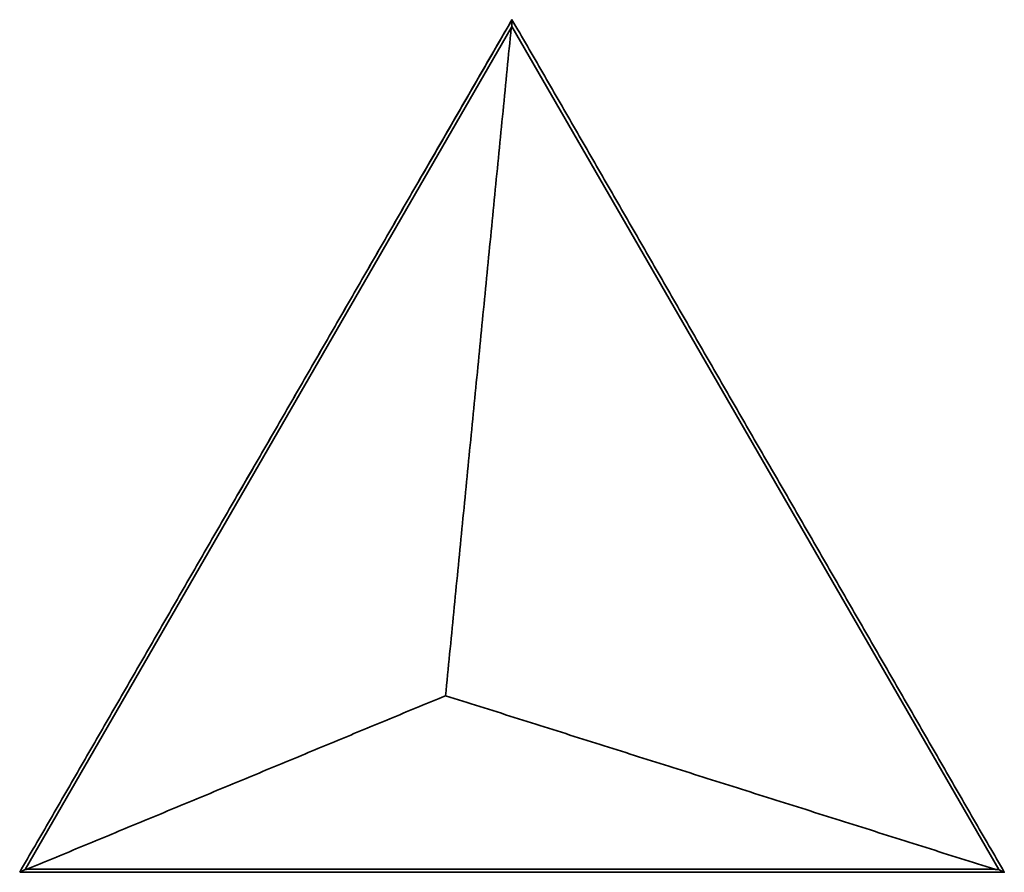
# Model space of a CAD drawing. Header units: millimetres. Extents: x 0 to 250, y 0 to 217.
import ezdxf

# ---------------------------------------------------------------- set-up
doc = ezdxf.new("R2010")
doc.units = ezdxf.units.MM
doc.layers.add('Default', color=18, linetype='Continuous', true_color=0x000000)

msp = doc.modelspace()

# ---------------------------------------------------------------- linework, layer by layer
at = {"layer": 'Default', "lineweight": 35}
for p, q in [((124.8, 214.46, 14.13), (1.39, 0.72, 14.13)), ((248.57, 0.69, 14.1), (124.96, 214.8, 14.1)), ((247.59, 0.76, 14.19), (1.84, 0.76, 14.19))]:
    msp.add_line(p, q, dxfattribs=at)
for points, degree in [([(125, 216.51), (62.5, 108.25), (0, 0)], 2), ([(124.98, 216.47, 13.14), (62.49, 108.24, 13.14), (0, 0, 13.14)], 2), ([(124.96, 214.8, 14.1), (124.97, 215.35, 13.78), (124.97, 215.91, 13.46), (124.98, 216.47, 13.14)], 3), ([(124.98, 216.47, 13.14), (124.98, 216.47, 13.14), (124.98, 216.48, 13.14), (124.98, 216.48, 13.13), (124.99, 216.48, 13.13), (124.99, 216.49, 13.13), (124.99, 216.49, 13.12), (124.99, 216.49, 13.12), (125, 216.5, 13.11), (125, 216.5, 13.11), (125, 216.51, 13.1), (125, 216.51, 13.1)], 3), ([(250, 0), (187.5, 108.25), (125, 216.51)], 2), ([(125, 216.51), (125, 216.51, 6.55), (125, 216.51, 13.1)], 2), ([(250, 0, 13.1), (187.5, 108.25, 13.1), (125, 216.51, 13.1)], 2), ([(108.13, 44.85, 25), (116.46, 129.66, 19.57), (124.8, 214.46, 14.13)], 2), ([(124.96, 214.8, 14.1), (124.95, 214.78, 14.1), (124.94, 214.76, 14.1), (124.92, 214.72, 14.1), (124.91, 214.69, 14.11), (124.89, 214.65, 14.11), (124.87, 214.61, 14.12), (124.85, 214.57, 14.12), (124.83, 214.54, 14.12), (124.82, 214.5, 14.13), (124.81, 214.48, 14.13), (124.8, 214.46, 14.13)], 3), ([(1.84, 0.76, 14.19), (54.98, 22.81, 19.59), (108.13, 44.85, 25)], 2), ([(108.13, 44.85, 25), (177.86, 22.81, 19.59), (247.59, 0.76, 14.19)], 2), ([(0, 0), (0, 0, 6.57), (0, 0, 13.14)], 2), ([(0, 0), (125, 0), (250, 0)], 2), ([(0.07, 0, 13.22), (0.07, 0, 13.21), (0.06, 0, 13.21), (0.06, 0, 13.2), (0.05, 0, 13.19), (0.04, 0, 13.18), (0.03, 0, 13.18), (0.02, 0, 13.17), (0.02, 0, 13.16), (0.01, 0, 13.15), (0, 0, 13.15), (0, 0, 13.14)], 3), ([(0.07, 0, 13.22), (0.51, 0.24, 13.52), (0.95, 0.48, 13.83), (1.39, 0.72, 14.13)], 3), ([(249.88, 0, 13.22), (124.98, 0, 13.22), (0.07, 0, 13.22)], 2), ([(1.39, 0.72, 14.13), (1.41, 0.72, 14.13), (1.44, 0.72, 14.14), (1.49, 0.73, 14.14), (1.54, 0.73, 14.15), (1.59, 0.74, 14.16), (1.64, 0.74, 14.16), (1.69, 0.75, 14.17), (1.74, 0.75, 14.17), (1.79, 0.76, 14.18), (1.82, 0.76, 14.18), (1.84, 0.76, 14.19)], 3), ([(247.59, 0.76, 14.19), (247.63, 0.76, 14.18), (247.7, 0.75, 14.18), (247.81, 0.75, 14.17), (247.92, 0.74, 14.16), (248.03, 0.73, 14.15), (248.14, 0.72, 14.14), (248.24, 0.72, 14.13), (248.35, 0.71, 14.12), (248.46, 0.7, 14.11), (248.54, 0.69, 14.1), (248.57, 0.69, 14.1)], 3), ([(248.57, 0.69, 14.1), (249.01, 0.46, 13.8), (249.45, 0.23, 13.51), (249.88, 0, 13.22)], 3), ([(250, 0, 13.1), (250, 0, 13.11), (249.99, 0, 13.12), (249.97, 0, 13.13), (249.96, 0, 13.14), (249.95, 0, 13.15), (249.94, 0, 13.17), (249.92, 0, 13.18), (249.91, 0, 13.19), (249.9, 0, 13.2), (249.89, 0, 13.21), (249.88, 0, 13.22)], 3), ([(250, 0), (250, 0, 6.55), (250, 0, 13.1)], 2)]:
    msp.add_open_spline(points, degree=degree, dxfattribs=at)

doc.saveas('drawing.dxf')
